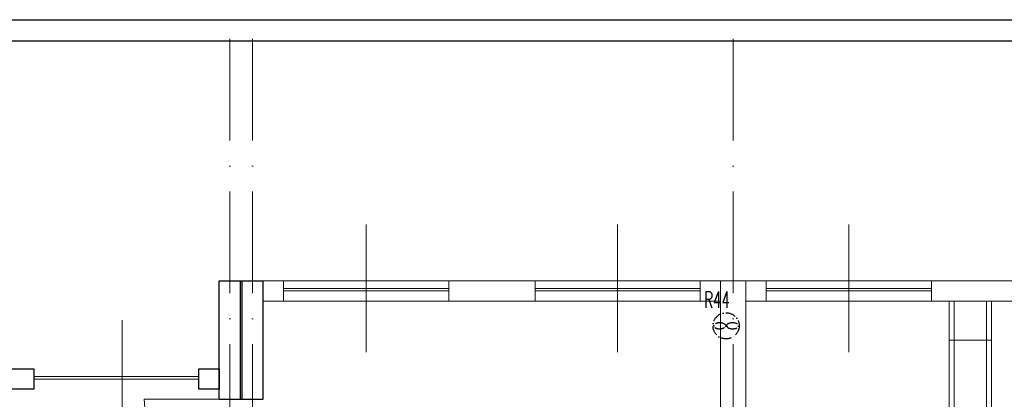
# Model space of a CAD drawing. Header units: millimetres. Extents: x -6513 to 30474, y -6915 to 65597.
# Tile 246 of 256: x 4982 to 6145, y 26736 to 27184. Entities that reach past the tile are written whole.
import ezdxf

# ---------------------------------------------------------------- set-up
doc = ezdxf.new("R2010")
doc.units = ezdxf.units.MM
doc.linetypes.add('ACAD_ISO10W100', pattern=[18, 12, -3, 0, -3])
doc.layers.get('0').update_dxf_attribs({"color": 8})
for name, color, linetype, lineweight in [('A_cienka', 8, 'Continuous', 5), ('A_linia przekroj', 8, 'Continuous', 25), ('A_osie', 8, 'ACAD_ISO10W100', 5), ('A_widok', 8, 'Continuous', 13), ('E_technologia', 1, 'ACAD_ISO10W100', 30), ('R-TABELKA', 8, 'Continuous', 25)]:
    doc.layers.add(name, color=color, linetype=linetype, lineweight=lineweight)
doc.styles.add('SIMPLEXD', font='SIMPLEX.SHX', dxfattribs={"width": 0.6})

# ---------------------------------------------------------------- blocks, each defined once
blk = doc.blocks.new('drzwi schem')
at = {"color": 252}
blk.add_line((0, 0), (0, 1), dxfattribs=at)
at = {"color": 252, "ltscale": 10}
blk.add_line((0.5, -0.093), (0.5, 1.04), dxfattribs=at)
at = {"color": 252}
blk.add_arc((0, 0), 1, 0, 90, dxfattribs=at)

msp = doc.modelspace()

# ---------------------------------------------------------------- linework, layer by layer
at = {"layer": 'A_cienka', "ltscale": 10}
for p, q in [((5391.054, 26791.663), (5391.054, 26942.46)), ((5688.054, 26791.663), (5688.054, 26942.46)), ((5961.054, 26791.663), (5961.054, 26942.46)), ((5103.178, 26678.71), (5103.178, 26829.507))]:
    msp.add_line(p, q, dxfattribs=at)
at = {"layer": 'A_cienka'}
for p, q in [((5269.554, 26876.062), (7544.554, 26876.062)), ((5488.554, 26867.062), (5293.554, 26867.062)), ((5488.554, 26864.062), (5293.554, 26864.062)), ((5590.554, 26867.062), (5785.554, 26867.062)), ((5590.554, 26864.062), (5785.554, 26864.062)), ((6058.554, 26867.062), (5863.554, 26867.062)), ((6058.554, 26864.062), (5863.554, 26864.062)), ((5269.554, 26852.062), (5809.554, 26852.062)), ((5839.554, 26852.062), (6379.554, 26852.062)), ((6079.554, 26806.183), (6129.554, 26806.183)), ((4998.554, 26763.109), (5193.554, 26763.109)), ((4998.554, 26760.109), (5193.554, 26760.109))]:
    msp.add_line(p, q, dxfattribs=at)
at = {"layer": 'A_linia przekroj'}
for p, q in [((5217.554, 26736.439), (5217.554, 26876.062)), ((5217.554, 26876.062), (5269.554, 26876.062)), ((5242.554, 26736.439), (5242.554, 26876.062)), ((5244.554, 26736.439), (5244.554, 26876.062)), ((5269.554, 26736.439), (5269.554, 26876.062)), ((5217.554, 26736.439), (5217.554, 26852.062)), ((5217.554, 26736.439), (5269.554, 26736.439))]:
    msp.add_line(p, q, dxfattribs=at)
for points in [[(4896.554, 26772.109), (4998.554, 26772.109), (4998.554, 26748.109), (4896.554, 26748.109)], [(5217.554, 26748.109), (5193.554, 26748.109), (5193.554, 26772.109), (5217.554, 26772.109)]]:
    msp.add_lwpolyline(points, close=True, dxfattribs=at)
at = {"layer": 'A_osie', "ltscale": 10}
for p, q in [((5230.054, 25420.619), (5230.054, 27172.678)), ((5230.054, 25420.619), (5230.054, 27172.678)), ((5230.054, 25420.619), (5230.054, 27172.678)), ((5257.054, 25420.619), (5257.054, 27172.678)), ((5257.054, 25420.619), (5257.054, 27172.678)), ((5257.054, 25420.619), (5257.054, 27172.678)), ((5824.554, 25420.619), (5824.554, 27172.678)), ((5824.554, 25420.619), (5824.554, 27172.678)), ((5824.554, 25420.619), (5824.554, 27172.678))]:
    msp.add_line(p, q, dxfattribs=at)
at = {"layer": 'A_widok', "ltscale": 5}
for p, q in [((5809.554, 26250.062), (5809.554, 26876.062)), ((5839.554, 26250.062), (5839.554, 26876.062)), ((6079.554, 26852.062), (6079.554, 26518.766)), ((6085.554, 26852.062), (6085.554, 26518.766)), ((6123.554, 26852.062), (6123.554, 26256.062)), ((6129.554, 26852.062), (6129.554, 26453.062))]:
    msp.add_line(p, q, dxfattribs=at)
for points in [[(5269.554, 26852.062), (5293.554, 26852.062), (5293.554, 26876.062), (5269.554, 26876.062)], [(5488.554, 26876.062), (5590.554, 26876.062), (5590.554, 26852.062), (5488.554, 26852.062)], [(5809.554, 26852.062), (5785.554, 26852.062), (5785.554, 26876.062), (5809.554, 26876.062)], [(5839.554, 26852.062), (5863.554, 26852.062), (5863.554, 26876.062), (5839.554, 26876.062)], [(6058.554, 26876.062), (6160.554, 26876.062), (6160.554, 26852.062), (6058.554, 26852.062)]]:
    msp.add_lwpolyline(points, close=True, dxfattribs=at)
at = {"layer": 'E_technologia'}
for p, q in [((5814.899, 26824.338), (5817.304, 26821.559)), ((5817.304, 26824.338), (5814.899, 26821.559))]:
    msp.add_line(p, q, dxfattribs=at)
msp.add_circle((5816.102, 26822.948), 15.427, dxfattribs=at)
for centre, start_param, end_param in [((5808.475, 26822.948), 3.54986568, 9.01650493), ((5823.729, 26822.948), 0.40827303, 5.87491228)]:
    msp.add_ellipse(centre, major_axis=(-7, 0), ratio=0.5, start_param=start_param, end_param=end_param, dxfattribs=at)
at = {"layer": 'R-TABELKA'}
for p, q in [((-3136.084, 27184.217), (8327.828, 27184.217)), ((-3011.084, 27159.217), (8302.828, 27159.217))]:
    msp.add_line(p, q, dxfattribs=at)

# ---------------------------------------------------------------- block references
at = {"layer": 'A_widok', "ltscale": 5, "xscale": -100, "yscale": 100, "zscale": 100, "rotation": 89.99999999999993}
msp.add_blockref('drzwi schem', (5229.104, 26736.439), dxfattribs=at)

# ---------------------------------------------------------------- texts
at = {"layer": 'E_technologia', "style": 'SIMPLEXD', "width": 0.6}
msp.add_text('R44', height=19.2, dxfattribs=at).set_placement((5790.346, 26844.095))

doc.saveas('drawing.dxf')
